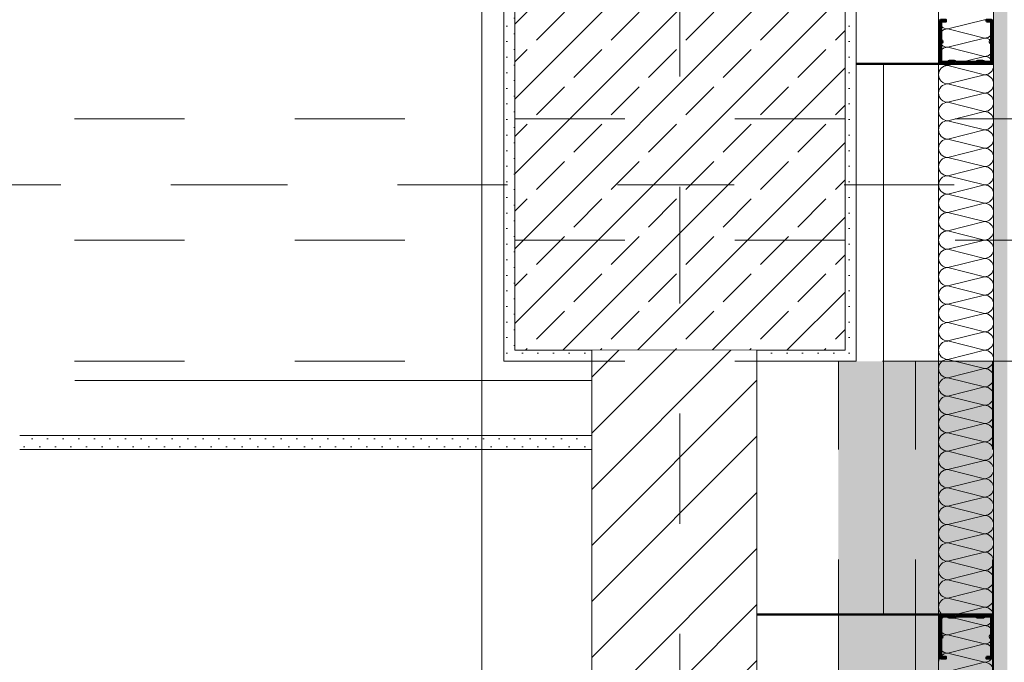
# Model space of a CAD drawing. Header units: metres. Extents: x -3.5 to 65.3, y -10.9 to 16.7.
# Tile 106 of 165: x 39.5 to 40.4, y 4.9 to 5.5. Entities that reach past the tile are written whole.
import ezdxf

# ---------------------------------------------------------------- set-up
doc = ezdxf.new("R2010")
doc.units = ezdxf.units.M
doc.header["$MEASUREMENT"] = 0
for name, pattern in [('Achse', [0.08, 0.04, -0.02, 0, -0.02]), ('DASHED', [0.015, 0.007, -0.008]), ('Strichlinie doppelt', [0.218722, 0.105833, -0.042333, 0.028222, -0.042333]), ('Untersicht', [0.04, 0.03, -0.01]), ('Wipeout_Contour', [1, 0, -1])]:
    doc.linetypes.add(name, pattern=pattern)
for name, color, linetype in [('102 - Bemaßung_ Beschriftung.Detail_ Ausschnitt', 7, 'Continuous'), ('451 - Universal.Achsen Raster', 7, 'Continuous'), ('605 - Struktur.Wand Innen', 7, 'Continuous'), ('607 - Struktur.Stütze', 7, 'Continuous'), ('608 - Struktur.Träger', 7, 'Continuous'), ('612 - Struktur.Stahlbau', 7, 'Continuous'), ('650 - Abdeckung.Fußboden Aufbau', 7, 'Continuous'), ('660 - Unterkonstruktion.Trockenbau', 7, 'Continuous'), ('Abbruch_606 - Struktur.Wand Innen Ausbau', 7, 'Continuous'), ('Neubau_606 - Struktur.Wand Innen Ausbau', 7, 'Continuous'), ('Neubau_612 - Struktur.Stahlbau', 7, 'Continuous'), ('Neubau_653 - Abdeckung.TB Verkofferung', 7, 'Continuous'), ('Neubau_802 - HKLSE.Sanitär', 7, 'Continuous')]:
    doc.layers.add(name, color=color, linetype=linetype)
doc.styles.add('ERSTELLTER_STIL_1', font='txt')
doc.linetypes.add('Abbruch 1', pattern='A,0,[1,2022.0244.A_L5A-PL07.10_iB_EG Detail - WC ( 1.18 - 1.19 )1.Shx,S=0.000793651,R=0,X=0,Y=0],-0.1,0', length=0.1)
doc.dimstyles.new('ERSTELLTER_STIL__1', dxfattribs={"dimtxt": 0.04, "dimasz": 0.02128, "dimexe": 0.18, "dimexo": 0.0625, "dimgap": 0, "dimtad": 1, "dimzin": 0, "dimdsep": 46, "dimtxsty": 'ERSTELLTER_STIL_1', "dimblk": 'ARROWHEAD_2', "dimblk1": 'ARROWHEAD_2', "dimblk2": 'ARROWHEAD_2', "dimcen": 0.09, "dimse1": 1, "dimse2": 1, "dimclrd": 7, "dimclre": 7, "dimclrt": 7, "dimazin": 0, "dimtfac": 1, "dimtdec": 4, "dimtmove": 0, "dimatfit": 3, "dimfxl": 1, "dimtolj": 1, "dimtzin": 0, "dimarcsym": 0})
doc.dimstyles.new('ERSTELLTER_STIL__3', dxfattribs={"dimtxt": 0.04, "dimasz": 0.02128, "dimexe": 0.18, "dimexo": 0.0625, "dimgap": 0, "dimtad": 1, "dimtih": 1, "dimtoh": 1, "dimzin": 0, "dimdsep": 46, "dimtxsty": 'ERSTELLTER_STIL_1', "dimblk": 'ARROWHEAD_2', "dimblk1": 'ARROWHEAD_2', "dimblk2": 'ARROWHEAD_2', "dimcen": 0.09, "dimse1": 1, "dimse2": 1, "dimclrd": 7, "dimclre": 7, "dimclrt": 7, "dimazin": 0, "dimtfac": 1, "dimtdec": 4, "dimtmove": 0, "dimatfit": 3, "dimfxl": 1, "dimtolj": 1, "dimtzin": 0, "dimarcsym": 0})
doc.dimstyles.new('ERSTELLTER_STIL__4', dxfattribs={"dimtxt": 0.04, "dimasz": 0.02128, "dimexe": 0.18, "dimexo": 0.0625, "dimgap": 0, "dimtad": 1, "dimtih": 1, "dimtoh": 1, "dimzin": 0, "dimdsep": 46, "dimtxsty": 'ERSTELLTER_STIL_1', "dimblk": 'ARROWHEAD_2', "dimblk1": 'ARROWHEAD_2', "dimblk2": 'ARROWHEAD_2', "dimcen": 0.09, "dimse1": 1, "dimse2": 1, "dimclrd": 7, "dimclre": 7, "dimclrt": 7, "dimazin": 0, "dimtfac": 1, "dimtdec": 4, "dimtmove": 2, "dimatfit": 3, "dimfxl": 1, "dimtolj": 1, "dimtzin": 0, "dimarcsym": 0})
doc.dimstyles.new('ERSTELLTER_STIL__6', dxfattribs={"dimtxt": 0.04, "dimasz": 0.02128, "dimexe": 0.18, "dimexo": 0.0625, "dimgap": 0, "dimtad": 1, "dimtih": 1, "dimtoh": 1, "dimzin": 0, "dimdsep": 46, "dimtxsty": 'ERSTELLTER_STIL_1', "dimblk": 'ARROWHEAD_2', "dimblk1": 'ARROWHEAD_2', "dimblk2": 'ARROWHEAD_2', "dimcen": 0.09, "dimclrd": 7, "dimclre": 7, "dimclrt": 7, "dimazin": 0, "dimtfac": 1, "dimtdec": 4, "dimtmove": 0, "dimatfit": 3, "dimfxl": 1, "dimtolj": 1, "dimtzin": 0, "dimarcsym": 0})
pattern_1 = [(45, (0, 0), (-0.0070710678, 0.0070710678), [0, -0.01])]

# ---------------------------------------------------------------- blocks, each defined once
blk = doc.blocks.new('*X89')
at = {"layer": 'Neubau_606 - Struktur.Wand Innen Ausbau', "color": 7, "linetype": 'Continuous', "lineweight": 5}
for p, q in [((40.40666, 5.50001), (40.37332, 5.49168)), ((40.40666, 5.48335), (40.37332, 5.49168)), ((40.40666, 5.48335), (40.37332, 5.47501)), ((40.40666, 5.46668), (40.37332, 5.47501)), ((40.40666, 5.46668), (40.37332, 5.45835)), ((40.40666, 5.45001), (40.37332, 5.45835)), ((40.40666, 5.45001), (40.37332, 5.44168)), ((40.40666, 5.43335), (40.37332, 5.44168)), ((40.40666, 5.43335), (40.37332, 5.42501)), ((40.40666, 5.41668), (40.37332, 5.42501)), ((40.40666, 5.41668), (40.37332, 5.40835)), ((40.40666, 5.40001), (40.37332, 5.40835)), ((40.40666, 5.40001), (40.37332, 5.39168)), ((40.40666, 5.38335), (40.37332, 5.39168)), ((40.40666, 5.38335), (40.37332, 5.37501)), ((40.40666, 5.36668), (40.37332, 5.37501)), ((40.40666, 5.36668), (40.37332, 5.35835)), ((40.40666, 5.35001), (40.37332, 5.35835)), ((40.40666, 5.35001), (40.37332, 5.34168)), ((40.40666, 5.33335), (40.37332, 5.34168)), ((40.40666, 5.33335), (40.37332, 5.32501)), ((40.40666, 5.31668), (40.37332, 5.32501)), ((40.40666, 5.31668), (40.37332, 5.30835)), ((40.40666, 5.30001), (40.37332, 5.30835)), ((40.40666, 5.30001), (40.37332, 5.29168)), ((40.40666, 5.28335), (40.37332, 5.29168)), ((40.40666, 5.28335), (40.37332, 5.27501)), ((40.40666, 5.26668), (40.37332, 5.27501)), ((40.40666, 5.26668), (40.37332, 5.25835)), ((40.40666, 5.25001), (40.37332, 5.25835)), ((40.40666, 5.25001), (40.37332, 5.24168)), ((40.40666, 5.23335), (40.37332, 5.24168)), ((40.40666, 5.23335), (40.37332, 5.22501)), ((40.40666, 5.21668), (40.37332, 5.22501)), ((40.40666, 5.21668), (40.37332, 5.20835)), ((40.40666, 5.20001), (40.37332, 5.20835)), ((40.40666, 5.20001), (40.37332, 5.19168)), ((40.40666, 5.18335), (40.37332, 5.19168)), ((40.40666, 5.18335), (40.37332, 5.17501)), ((40.40666, 5.16668), (40.37332, 5.17501)), ((40.40666, 5.16668), (40.37332, 5.15835)), ((40.40666, 5.15001), (40.37332, 5.15835)), ((40.40666, 5.15001), (40.37332, 5.14168)), ((40.40666, 5.13335), (40.37332, 5.14168)), ((40.40666, 5.13335), (40.37332, 5.12501)), ((40.40666, 5.11668), (40.37332, 5.12501)), ((40.40666, 5.11668), (40.37332, 5.10835)), ((40.40666, 5.10001), (40.37332, 5.10835)), ((40.40666, 5.10001), (40.37332, 5.09168)), ((40.40666, 5.08335), (40.37332, 5.09168)), ((40.40666, 5.08335), (40.37332, 5.07501)), ((40.40666, 5.06668), (40.37332, 5.07501)), ((40.40666, 5.06668), (40.37332, 5.05835)), ((40.40666, 5.05001), (40.37332, 5.05835)), ((40.40666, 5.05001), (40.37332, 5.04168)), ((40.40666, 5.03335), (40.37332, 5.04168)), ((40.40666, 5.03335), (40.37332, 5.02501)), ((40.40666, 5.01668), (40.37332, 5.02501)), ((40.40666, 5.01668), (40.37332, 5.00835)), ((40.40666, 5.00001), (40.37332, 5.00835)), ((40.40666, 5.00001), (40.37332, 4.99168)), ((40.40666, 4.98335), (40.37332, 4.99168)), ((40.40666, 4.98335), (40.37332, 4.97501)), ((40.40666, 4.96668), (40.37332, 4.97501)), ((40.40666, 4.96668), (40.37332, 4.95835)), ((40.40666, 4.95001), (40.37332, 4.95835)), ((40.40666, 4.95001), (40.37332, 4.94168)), ((40.40666, 4.93335), (40.37332, 4.94168)), ((40.40666, 4.93335), (40.37332, 4.92501)), ((40.40666, 4.91668), (40.37332, 4.92501)), ((40.40666, 4.91668), (40.37332, 4.90835))]:
    blk.add_line(p, q, dxfattribs=at)
for centre, start, end in [((40.37332, 5.50001), 180.00002, 270.00002), ((40.40666, 5.49168), 0.00002, 90.00002), ((40.37332, 5.48335), 90.00002, 180.00002), ((40.40666, 5.49168), 270.00002, 0.00002), ((40.37332, 5.48335), 180.00002, 270.00002), ((40.37332, 5.46668), 90.00002, 180.00002), ((40.40666, 5.47501), 0.00002, 90.00002), ((40.40666, 5.47501), 270.00002, 0.00002), ((40.37332, 5.46668), 180.00002, 270.00002), ((40.40666, 5.45835), 0.00002, 90.00002), ((40.37332, 5.45001), 90.00002, 180.00002), ((40.40666, 5.45835), 270.00002, 0.00002), ((40.37332, 5.45001), 180.00002, 270.00002), ((40.40666, 5.44168), 0.00002, 90.00002), ((40.37332, 5.43335), 90.00002, 180.00002), ((40.40666, 5.44168), 270.00002, 0.00002), ((40.37332, 5.43335), 180.00002, 270.00002), ((40.40666, 5.42501), 0.00002, 90.00002), ((40.37332, 5.41668), 90.00002, 180.00002), ((40.40666, 5.42501), 270.00002, 0.00002), ((40.37332, 5.41668), 180.00002, 270.00002), ((40.40666, 5.40835), 0.00002, 90.00002), ((40.37332, 5.40001), 90.00002, 180.00002), ((40.40666, 5.40835), 270.00002, 0.00002), ((40.37332, 5.40001), 180.00002, 270.00002), ((40.40666, 5.39168), 0.00002, 90.00002), ((40.37332, 5.38335), 90.00002, 180.00002), ((40.40666, 5.39168), 270.00002, 0.00002), ((40.37332, 5.38335), 180.00002, 270.00002), ((40.40666, 5.37501), 0.00002, 90.00002), ((40.37332, 5.36668), 90.00002, 180.00002), ((40.40666, 5.37501), 270.00002, 0.00002), ((40.37332, 5.36668), 180.00002, 270.00002), ((40.37332, 5.35001), 90.00002, 180.00002), ((40.40666, 5.35835), 0.00002, 90.00002), ((40.40666, 5.35835), 270.00002, 0.00002), ((40.37332, 5.35001), 180.00002, 270.00002), ((40.40666, 5.34168), 0.00002, 90.00002), ((40.37332, 5.33335), 90.00002, 180.00002), ((40.40666, 5.34168), 270.00002, 0.00002), ((40.37332, 5.33335), 180.00002, 270.00002), ((40.40666, 5.32501), 0.00002, 90.00002), ((40.37332, 5.31668), 90.00002, 180.00002), ((40.40666, 5.32501), 270.00002, 0.00002), ((40.37332, 5.31668), 180.00002, 270.00002), ((40.40666, 5.30835), 0.00002, 90.00002), ((40.37332, 5.30001), 90.00002, 180.00002), ((40.40666, 5.30835), 270.00002, 0.00002), ((40.37332, 5.30001), 180.00002, 270.00002), ((40.40666, 5.29168), 0.00002, 90.00002), ((40.37332, 5.28335), 90.00002, 180.00002), ((40.40666, 5.29168), 270.00002, 0.00002), ((40.37332, 5.28335), 180.00002, 270.00002), ((40.40666, 5.27501), 0.00002, 90.00002), ((40.37332, 5.26668), 90.00002, 180.00002), ((40.40666, 5.27501), 270.00002, 0.00002), ((40.37332, 5.26668), 180.00002, 270.00002), ((40.40666, 5.25835), 0.00002, 90.00002), ((40.37332, 5.25001), 90.00002, 180.00002), ((40.40666, 5.25835), 270.00002, 0.00002), ((40.37332, 5.25001), 180.00002, 270.00002), ((40.40666, 5.24168), 0.00002, 90.00002), ((40.37332, 5.23335), 90.00002, 180.00002), ((40.37332, 5.23335), 180.00002, 270.00002), ((40.40666, 5.24168), 270.00002, 0.00002), ((40.40666, 5.22501), 0.00002, 90.00002), ((40.37332, 5.21668), 90.00002, 180.00002), ((40.40666, 5.22501), 270.00002, 0.00002), ((40.37332, 5.21668), 180.00002, 270.00002), ((40.40666, 5.20835), 0.00002, 90.00002), ((40.37332, 5.20001), 90.00002, 180.00002), ((40.40666, 5.20835), 270.00002, 0.00002), ((40.37332, 5.20001), 180.00002, 270.00002), ((40.40666, 5.19168), 0.00002, 90.00002), ((40.37332, 5.18335), 90.00002, 180.00002), ((40.40666, 5.19168), 270.00002, 0.00002), ((40.37332, 5.18335), 180.00002, 270.00002), ((40.40666, 5.17501), 0.00002, 90.00002), ((40.37332, 5.16668), 90.00002, 180.00002), ((40.40666, 5.17501), 270.00002, 0.00002), ((40.37332, 5.16668), 180.00002, 270.00002), ((40.40666, 5.15835), 0.00002, 90.00002), ((40.37332, 5.15001), 90.00002, 180.00002), ((40.40666, 5.15835), 270.00002, 0.00002), ((40.37332, 5.15001), 180.00002, 270.00002), ((40.40666, 5.14168), 0.00002, 90.00002), ((40.37332, 5.13335), 90.00002, 180.00002), ((40.40666, 5.14168), 270.00002, 0.00002), ((40.37332, 5.13335), 180.00002, 270.00002), ((40.40666, 5.12501), 0.00002, 90.00002), ((40.37332, 5.11668), 90.00002, 180.00002), ((40.37332, 5.11668), 180.00002, 270.00002), ((40.40666, 5.12501), 270.00002, 0.00002), ((40.40666, 5.10835), 0.00002, 90.00002), ((40.37332, 5.10001), 90.00002, 180.00002), ((40.40666, 5.10835), 270.00002, 0.00002), ((40.37332, 5.10001), 180.00002, 270.00002), ((40.40666, 5.09168), 0.00002, 90.00002), ((40.37332, 5.08335), 90.00002, 180.00002), ((40.40666, 5.09168), 270.00002, 0.00002), ((40.37332, 5.08335), 180.00002, 270.00002), ((40.40666, 5.07501), 0.00002, 90.00002), ((40.37332, 5.06668), 90.00002, 180.00002), ((40.40666, 5.07501), 270.00002, 0.00002), ((40.37332, 5.06668), 180.00002, 270.00002), ((40.40666, 5.05835), 0.00002, 90.00002), ((40.37332, 5.05001), 90.00002, 180.00002), ((40.40666, 5.05835), 270.00002, 0.00002), ((40.37332, 5.05001), 180.00002, 270.00002), ((40.40666, 5.04168), 0.00002, 90.00002), ((40.37332, 5.03335), 90.00002, 180.00002), ((40.40666, 5.04168), 270.00002, 0.00002), ((40.37332, 5.03335), 180.00002, 270.00002), ((40.40666, 5.02501), 0.00002, 90.00002), ((40.37332, 5.01668), 90.00002, 180.00002), ((40.40666, 5.02501), 270.00002, 0.00002), ((40.37332, 5.01668), 180.00002, 270.00002), ((40.40666, 5.00835), 0.00002, 90.00002), ((40.37332, 5.00001), 90.00002, 180.00002), ((40.40666, 5.00835), 270.00002, 0.00002), ((40.37332, 5.00001), 180.00002, 270.00002), ((40.37332, 4.98335), 90.00002, 180.00002), ((40.40666, 4.99168), 0.00002, 90.00002), ((40.40666, 4.99168), 270.00002, 0.00002), ((40.37332, 4.98335), 180.00002, 270.00002), ((40.40666, 4.97501), 0.00002, 90.00002), ((40.37332, 4.96668), 90.00002, 180.00002), ((40.40666, 4.97501), 270.00002, 0.00002), ((40.37332, 4.96668), 180.00002, 270.00002), ((40.40666, 4.95835), 0.00002, 90.00002), ((40.37332, 4.95001), 90.00002, 180.00002), ((40.40666, 4.95835), 270.00002, 0.00002), ((40.37332, 4.95001), 180.00002, 270.00002), ((40.40666, 4.94168), 0.00002, 90.00002), ((40.37332, 4.93335), 90.00002, 180.00002), ((40.40666, 4.94168), 270.00002, 0.00002), ((40.37332, 4.93335), 180.00002, 270.00002), ((40.40666, 4.92501), 0.00002, 90.00002), ((40.37332, 4.91668), 90.00002, 180.00002), ((40.40666, 4.92501), 270.00002, 0.00002), ((40.40666, 4.90835), 0.00002, 90.00002)]:
    blk.add_arc(centre, 0.00833, start, end, dxfattribs=at)
blk = doc.blocks.new('*D220')
at = {"layer": '102 - Bemaßung_ Beschriftung.Detail_ Ausschnitt', "color": 7, "linetype": 'Continuous', "lineweight": 5}
for p, q in [((39.95003, 5.76), (39.95003, 5.77369)), ((39.96403, 5.75192), (39.93603, 5.76808)), ((39.97103, 5.76), (39.92903, 5.76)), ((39.95003, 3.91), (39.95003, 5.76)), ((39.93603, 3.91808), (39.96403, 3.90192))]:
    blk.add_line(p, q, dxfattribs=at)
at = {"layer": '102 - Bemaßung_ Beschriftung.Detail_ Ausschnitt', "color": 7, "lineweight": 5, "insert": (39.94203, 4.78179), "char_height": 0.04, "attachment_point": 7, "rotation": 90, "style": 'ERSTELLTER_STIL_1'}
blk.add_mtext('\\A1;{\\pql;\\fArial|b0|i0|c0|p38;1,85}', dxfattribs=at)
blk = doc.blocks.new('ARROWHEAD_2')
at = {"color": 0, "linetype": 'Continuous', "lineweight": 0}
for p, q in [((-0.378, -0.655), (0.378, 0.655)), ((0, 0), (-1, 0))]:
    blk.add_line(p, q, dxfattribs=at)
blk = doc.blocks.new('*D221')
at = {"layer": '102 - Bemaßung_ Beschriftung.Detail_ Ausschnitt', "color": 7, "linetype": 'Continuous', "lineweight": 5}
for p, q in [((39.97999, 6.454), (39.97999, 6.496)), ((40.05, 6.454), (40.05, 6.496)), ((39.98807, 6.489), (39.97191, 6.461)), ((40.05808, 6.489), (40.04192, 6.461)), ((39.9663, 6.475), (39.97999, 6.475)), ((39.97999, 6.475), (40.05, 6.475))]:
    blk.add_line(p, q, dxfattribs=at)
at = {"layer": '102 - Bemaßung_ Beschriftung.Detail_ Ausschnitt', "color": 7, "lineweight": 5, "insert": (39.99982, 6.483), "char_height": 0.04, "attachment_point": 7, "style": 'ERSTELLTER_STIL_1'}
blk.add_mtext('\\A1;{\\pql;\\fArial|b0|i0|c0|p38;7}', dxfattribs=at)
blk = doc.blocks.new('*D222')
at = {"layer": '102 - Bemaßung_ Beschriftung.Detail_ Ausschnitt', "color": 7, "linetype": 'Continuous', "lineweight": 5}
for p, q in [((40.05, 6.454), (40.05, 6.496)), ((40.2, 6.454), (40.2, 6.496)), ((40.05808, 6.489), (40.04192, 6.461)), ((40.20808, 6.489), (40.19192, 6.461)), ((40.05, 6.475), (40.2, 6.475))]:
    blk.add_line(p, q, dxfattribs=at)
at = {"color": 254, "linetype": 'Wipeout_Contour', "lineweight": 0, "ltscale": 162.606033}
blk.add_wipeout([(40.08715, 6.4755), (40.16285, 6.4755), (40.16285, 6.5305), (40.08715, 6.5305)], dxfattribs=at).dxf.layer = '102 - Bemaßung_ Beschriftung.Detail_ Ausschnitt'
at = {"layer": '102 - Bemaßung_ Beschriftung.Detail_ Ausschnitt', "color": 7, "lineweight": 5, "insert": (40.09465, 6.483), "char_height": 0.04, "attachment_point": 7, "style": 'ERSTELLTER_STIL_1'}
blk.add_mtext('\\A1;{\\pql;\\fArial|b0|i0|c0|p38;15}', dxfattribs=at)
blk = doc.blocks.new('*D223')
at = {"layer": '102 - Bemaßung_ Beschriftung.Detail_ Ausschnitt', "color": 7, "linetype": 'Continuous', "lineweight": 5}
for p, q in [((40.2, 6.454), (40.2, 6.496)), ((40.27999, 6.454), (40.27999, 6.496)), ((40.20808, 6.489), (40.19192, 6.461)), ((40.28807, 6.489), (40.27191, 6.461)), ((40.2, 6.475), (40.27999, 6.475))]:
    blk.add_line(p, q, dxfattribs=at)
at = {"layer": '102 - Bemaßung_ Beschriftung.Detail_ Ausschnitt', "color": 7, "lineweight": 5, "insert": (40.22482, 6.483), "char_height": 0.04, "attachment_point": 7, "style": 'ERSTELLTER_STIL_1'}
blk.add_mtext('\\A1;{\\pql;\\fArial|b0|i0|c0|p38;8}', dxfattribs=at)
blk = doc.blocks.new('*D262')
at = {"layer": '102 - Bemaßung_ Beschriftung.Detail_ Ausschnitt', "color": 7, "linetype": 'Continuous', "lineweight": 5}
for p, q in [((40.97099, 4.96808), (40.99899, 4.95192)), ((41.00599, 4.96), (40.96399, 4.96)), ((40.98499, 4.71), (40.98499, 4.96)), ((40.97099, 4.71808), (40.99899, 4.70192)), ((41.00599, 4.71), (40.96399, 4.71))]:
    blk.add_line(p, q, dxfattribs=at)
at = {"layer": '102 - Bemaßung_ Beschriftung.Detail_ Ausschnitt', "color": 7, "lineweight": 5, "insert": (40.97699, 4.80464), "char_height": 0.04, "attachment_point": 7, "rotation": 90, "style": 'ERSTELLTER_STIL_1'}
blk.add_mtext('\\A1;{\\pql;\\fArial|b0|i0|c0|p38;25}', dxfattribs=at)
blk = doc.blocks.new('*D263')
at = {"layer": '102 - Bemaßung_ Beschriftung.Detail_ Ausschnitt', "color": 7, "linetype": 'Continuous', "lineweight": 5}
for p, q in [((40.97099, 5.46808), (40.99899, 5.45192)), ((41.00599, 5.46), (40.96399, 5.46)), ((40.98499, 4.96), (40.98499, 5.46)), ((40.97099, 4.96808), (40.99899, 4.95192)), ((41.00599, 4.96), (40.96399, 4.96))]:
    blk.add_line(p, q, dxfattribs=at)
at = {"layer": '102 - Bemaßung_ Beschriftung.Detail_ Ausschnitt', "color": 7, "lineweight": 5, "insert": (40.97699, 5.17964), "char_height": 0.04, "attachment_point": 7, "rotation": 90, "style": 'ERSTELLTER_STIL_1'}
blk.add_mtext('\\A1;{\\pql;\\fArial|b0|i0|c0|p38;50}', dxfattribs=at)
blk = doc.blocks.new('*D264')
at = {"layer": '102 - Bemaßung_ Beschriftung.Detail_ Ausschnitt', "color": 7, "linetype": 'Continuous', "lineweight": 5}
for p, q in [((40.98499, 5.76), (40.98499, 5.77369)), ((40.99899, 5.75192), (40.97099, 5.76808)), ((41.00599, 5.76), (40.96399, 5.76)), ((40.98499, 5.46), (40.98499, 5.76)), ((40.97099, 5.46808), (40.99899, 5.45192)), ((41.00599, 5.46), (40.96399, 5.46))]:
    blk.add_line(p, q, dxfattribs=at)
at = {"layer": '102 - Bemaßung_ Beschriftung.Detail_ Ausschnitt', "color": 7, "lineweight": 5, "insert": (40.97699, 5.57965), "char_height": 0.04, "attachment_point": 7, "rotation": 90, "style": 'ERSTELLTER_STIL_1'}
blk.add_mtext('\\A1;{\\pql;\\fArial|b0|i0|c0|p38;30}', dxfattribs=at)
blk = doc.blocks.new('*D345')
at = {"layer": '102 - Bemaßung_ Beschriftung.Detail_ Ausschnitt', "color": 7, "linetype": 'Continuous', "lineweight": 5}
for p, q in [((40.2, 4.80234), (40.2, 4.84434)), ((40.31499, 4.80234), (40.31499, 4.84434)), ((40.20808, 4.83734), (40.19192, 4.80934)), ((40.32307, 4.83734), (40.30691, 4.80934)), ((40.18631, 4.82334), (40.2, 4.82334)), ((40.2, 4.82334), (40.31499, 4.82334))]:
    blk.add_line(p, q, dxfattribs=at)
at = {"layer": '102 - Bemaßung_ Beschriftung.Detail_ Ausschnitt', "color": 7, "lineweight": 5, "insert": (40.21913, 4.8309), "char_height": 0.04, "attachment_point": 7, "style": 'ERSTELLTER_STIL_1'}
blk.add_mtext('\\A1;{\\pql;\\fArial|b0|i0|c0|p38;11\\fArial|b0|i0|c0|p38;\\A1{\\H.66x;\\S5^  ;}}', dxfattribs=at)
blk = doc.blocks.new('*D347')
at = {"layer": '102 - Bemaßung_ Beschriftung.Detail_ Ausschnitt', "color": 7, "linetype": 'Continuous', "lineweight": 5}
for p, q in [((40.41499, 4.80234), (40.41499, 4.84434)), ((40.43999, 4.80234), (40.43999, 4.84434)), ((40.42307, 4.83734), (40.40691, 4.80934)), ((40.43191, 4.80934), (40.44807, 4.83734)), ((40.41499, 4.82334), (40.43999, 4.82334)), ((40.43999, 4.82334), (40.45368, 4.82334))]:
    blk.add_line(p, q, dxfattribs=at)
at = {"layer": '102 - Bemaßung_ Beschriftung.Detail_ Ausschnitt', "color": 7, "lineweight": 5, "insert": (40.44808, 4.8309), "char_height": 0.04, "attachment_point": 7, "style": 'ERSTELLTER_STIL_1'}
blk.add_mtext('\\A1;{\\pql;\\fArial|b0|i0|c0|p38;2\\fArial|b0|i0|c0|p38;\\A1{\\H.66x;\\S5^  ;}}', dxfattribs=at)
blk = doc.blocks.new('*D348')
at = {"layer": '102 - Bemaßung_ Beschriftung.Detail_ Ausschnitt', "color": 7, "linetype": 'Continuous', "lineweight": 5}
for p, q in [((40.28999, 5.56874), (40.28999, 5.61074)), ((40.31499, 5.56874), (40.31499, 5.61074)), ((40.29807, 5.60374), (40.28191, 5.57574)), ((40.32307, 5.60374), (40.30691, 5.57574)), ((40.2763, 5.58974), (40.28999, 5.58974)), ((40.28999, 5.58974), (40.31499, 5.58974))]:
    blk.add_line(p, q, dxfattribs=at)
at = {"layer": '102 - Bemaßung_ Beschriftung.Detail_ Ausschnitt', "color": 7, "lineweight": 5, "insert": (40.22845, 5.5973), "char_height": 0.04, "attachment_point": 7, "style": 'ERSTELLTER_STIL_1'}
blk.add_mtext('\\A1;{\\pql;\\fArial|b0|i0|c0|p38;2\\fArial|b0|i0|c0|p38;\\A1{\\H.66x;\\S5^  ;}}', dxfattribs=at)
blk = doc.blocks.new('*D349')
at = {"layer": '102 - Bemaßung_ Beschriftung.Detail_ Ausschnitt', "color": 7, "linetype": 'Continuous', "lineweight": 5}
for p, q in [((40.31499, 5.56874), (40.31499, 5.61074)), ((40.41499, 5.56874), (40.41499, 5.61074)), ((40.32307, 5.60374), (40.30691, 5.57574)), ((40.42307, 5.60374), (40.40691, 5.57574)), ((40.31499, 5.58974), (40.41499, 5.58974))]:
    blk.add_line(p, q, dxfattribs=at)
at = {"color": 254, "linetype": 'Wipeout_Contour', "lineweight": 0, "ltscale": 163.028006}
blk.add_wipeout([(40.32713, 5.59024), (40.40284, 5.59024), (40.40284, 5.64524), (40.32713, 5.64524)], dxfattribs=at).dxf.layer = '102 - Bemaßung_ Beschriftung.Detail_ Ausschnitt'
at = {"layer": '102 - Bemaßung_ Beschriftung.Detail_ Ausschnitt', "color": 7, "lineweight": 5, "insert": (40.33463, 5.59774), "char_height": 0.04, "attachment_point": 7, "style": 'ERSTELLTER_STIL_1'}
blk.add_mtext('\\A1;{\\pql;\\fArial|b0|i0|c0|p38;10}', dxfattribs=at)
blk = doc.blocks.new('*D350')
at = {"layer": '102 - Bemaßung_ Beschriftung.Detail_ Ausschnitt', "color": 7, "linetype": 'Continuous', "lineweight": 5}
for p, q in [((40.41499, 5.56874), (40.41499, 5.61074)), ((40.43999, 5.56874), (40.43999, 5.61074)), ((40.42307, 5.60374), (40.40691, 5.57574)), ((40.43191, 5.57574), (40.44807, 5.60374)), ((40.41499, 5.58974), (40.43999, 5.58974)), ((40.43999, 5.58974), (40.45368, 5.58974))]:
    blk.add_line(p, q, dxfattribs=at)
at = {"layer": '102 - Bemaßung_ Beschriftung.Detail_ Ausschnitt', "color": 7, "lineweight": 5, "insert": (40.44808, 5.5973), "char_height": 0.04, "attachment_point": 7, "style": 'ERSTELLTER_STIL_1'}
blk.add_mtext('\\A1;{\\pql;\\fArial|b0|i0|c0|p38;2\\fArial|b0|i0|c0|p38;\\A1{\\H.66x;\\S5^  ;}}', dxfattribs=at)
blk = doc.blocks.new('*D406')
at = {"layer": '102 - Bemaßung_ Beschriftung.Detail_ Ausschnitt', "color": 7, "linetype": 'Continuous', "lineweight": 5}
for p, q in [((40.19999, 4.52412), (40.19999, 4.56612)), ((40.45499, 4.52412), (40.45499, 4.56612)), ((40.20807, 4.55912), (40.19191, 4.53112)), ((40.46307, 4.55912), (40.44691, 4.53112)), ((40.1863, 4.54512), (40.19999, 4.54512)), ((40.19999, 4.54512), (40.45499, 4.54512))]:
    blk.add_line(p, q, dxfattribs=at)
at = {"layer": '102 - Bemaßung_ Beschriftung.Detail_ Ausschnitt', "color": 7, "lineweight": 5, "insert": (40.28712, 4.55246), "char_height": 0.04, "attachment_point": 7, "style": 'ERSTELLTER_STIL_1'}
blk.add_mtext('\\A1;{\\pql;\\fArial|b0|i0|c0|p38;25\\fArial|b0|i0|c0|p38;\\A1{\\H.66x;\\S5^  ;}}', dxfattribs=at)
blk = doc.blocks.new('*D448')
at = {"layer": '102 - Bemaßung_ Beschriftung.Detail_ Ausschnitt', "color": 7, "linetype": 'Continuous', "lineweight": 5}
for p, q in [((40.2, 4.34208), (40.2, 5.19998)), ((42.54734, 3.905), (42.54734, 4.38408)), ((40.20808, 4.37708), (40.19192, 4.34908)), ((42.55542, 4.37708), (42.53925, 4.34908)), ((40.18631, 4.36308), (40.2, 4.36308)), ((40.2, 4.36308), (42.54734, 4.36308))]:
    blk.add_line(p, q, dxfattribs=at)
at = {"color": 254, "linetype": 'Wipeout_Contour', "lineweight": 0, "ltscale": 166.435649}
blk.add_wipeout([(41.29292, 4.36358), (41.45441, 4.36358), (41.45441, 4.41858), (41.29292, 4.41858)], dxfattribs=at).dxf.layer = '102 - Bemaßung_ Beschriftung.Detail_ Ausschnitt'
at = {"layer": '102 - Bemaßung_ Beschriftung.Detail_ Ausschnitt', "color": 7, "lineweight": 5, "insert": (41.30042, 4.36332), "char_height": 0.04, "attachment_point": 7, "style": 'ERSTELLTER_STIL_1'}
blk.add_mtext('\\A1;{\\pql;\\fArial|b0|i0|c0|p38;2,34\\fArial|b0|i0|c0|p38;\\A1{\\H.66x;\\S73^  ;}}', dxfattribs=at)

msp = doc.modelspace()

# ---------------------------------------------------------------- hatches: boundary and pattern name
at = {"layer": '607 - Struktur.Stütze', "linetype": 'Continuous', "lineweight": 0, "true_color": 0x000000}
h = msp.add_hatch(dxfattribs=at)
h.set_pattern_fill('Beton__Stahlbeton_0001', color=18, style=0, pattern_type=2)
h.set_pattern_definition([(45, (0, 0), (-0.033941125, 0.033941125), []), (45, (-0.01697, 0.01697), (-0.033941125, 0.033941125), [0.036, -0.012])])
h.paths.add_polyline_path([(39.97999, 5.19998), (40.27999, 5.19998), (40.27999, 5.99998), (39.97999, 5.99998)])
h = msp.add_hatch(dxfattribs=at)
h.set_pattern_fill('Gips_0001', color=18, style=0, pattern_type=2)
h.set_pattern_definition(pattern_1)
h.paths.add_polyline_path([(39.97999, 5.82), (39.96999, 5.82), (39.96999, 5.18998), (40.05, 5.18998), (40.05, 5.19998), (39.97999, 5.19998)])
h = msp.add_hatch(dxfattribs=at)
h.set_pattern_fill('Gips_0001', color=18, style=0, pattern_type=2)
h.set_pattern_definition(pattern_1)
h.paths.add_polyline_path([(40.2, 5.18998), (40.28999, 5.18998), (40.28999, 5.76), (40.27999, 5.76), (40.27999, 5.19998), (40.2, 5.19998)])
at = {"layer": 'Abbruch_606 - Struktur.Wand Innen Ausbau', "linetype": 'Continuous', "lineweight": 0, "true_color": 0x000000}
h = msp.add_hatch(dxfattribs=at)
h.set_pattern_fill('Gips_0001', color=18, style=0, pattern_type=2)
h.set_pattern_definition(pattern_1)
h.paths.add_polyline_path([(39.53035, 5.12248), (39.53035, 5.10998), (40.12503, 5.10998), (40.12503, 5.12248)])
at = {"layer": 'Neubau_606 - Struktur.Wand Innen Ausbau', "linetype": 'Continuous', "lineweight": 0, "true_color": 0x000000}
h = msp.add_hatch(dxfattribs=at)
h.set_pattern_fill('Gips_0001', color=18, style=0, pattern_type=2)
h.set_pattern_definition(pattern_1)
h.paths.add_polyline_path([(40.42749, 3.91), (40.42749, 5.76), (40.41499, 5.76), (40.41499, 3.91)])

# ---------------------------------------------------------------- linework, layer by layer
at = {"layer": '607 - Struktur.Stütze', "color": 7, "linetype": 'Continuous', "lineweight": 13, "flags": 128}
msp.add_lwpolyline([(39.97999, 5.19998), (40.27999, 5.19998), (40.27999, 5.99998), (39.97999, 5.99998)], close=True, dxfattribs=at)
at = {"layer": '607 - Struktur.Stütze', "color": 7, "linetype": 'Continuous', "lineweight": 5, "flags": 128}
for points in [[(39.96999, 5.82), (39.96999, 5.18998), (40.05, 5.18998)], [(40.2, 5.18998), (40.28999, 5.18998), (40.28999, 5.76)]]:
    msp.add_lwpolyline(points, dxfattribs=at)
at = {"layer": '608 - Struktur.Träger', "color": 7, "linetype": 'Untersicht', "lineweight": 13}
msp.add_line((0.37999, 5.40998), (61.87999, 5.40998), dxfattribs=at)
at = {"layer": '608 - Struktur.Träger', "color": 7, "linetype": 'Achse', "lineweight": 9}
msp.add_line((0.37999, 5.29998), (61.87999, 5.29998), dxfattribs=at)
at = {"layer": '650 - Abdeckung.Fußboden Aufbau', "color": 7, "linetype": 'Continuous', "lineweight": 13, "flags": 128}
msp.add_lwpolyline([(36.6, 0.70998), (36.68999, 0.70998), (36.68999, 0.255), (39.96999, 0.255), (39.96999, 0.70998), (40.05003, 0.70998), (40.05003, 5.18998), (39.96999, 5.18998), (39.96999, 5.82), (39.51785, 5.82)], dxfattribs=at)
msp.add_lwpolyline([(36.6, 0.70998), (36.68999, 0.70998), (36.68999, 0.255), (39.96999, 0.255), (39.96999, 0.70998), (40.05003, 0.70998), (40.05003, 5.18998), (39.96999, 5.18998), (39.96999, 5.82), (39.51785, 5.82)], dxfattribs=at)
at = {"layer": 'Abbruch_606 - Struktur.Wand Innen Ausbau', "color": 7, "linetype": 'Abbruch 1', "lineweight": 5}
for p, q in [((39.53035, 5.12248), (39.58035, 5.12248)), ((39.58035, 5.12248), (40.12503, 5.12248))]:
    msp.add_line(p, q, dxfattribs=at)
at = {"layer": 'Abbruch_606 - Struktur.Wand Innen Ausbau', "color": 7, "linetype": 'Abbruch 1', "lineweight": 5, "flags": 128}
for points in [[(40.12503, 5.17248), (39.58035, 5.17248)], [(40.12503, 5.12248), (40.12503, 5.17248)], [(40.12503, 5.10998), (40.12503, 5.12248)], [(39.53035, 5.10998), (40.12503, 5.10998)]]:
    msp.add_lwpolyline(points, dxfattribs=at)
at = {"layer": 'Neubau_606 - Struktur.Wand Innen Ausbau', "color": 1, "linetype": 'Continuous', "lineweight": 5}
msp.add_line((40.41499, 3.91), (40.41499, 5.76), dxfattribs=at)
at = {"layer": 'Neubau_606 - Struktur.Wand Innen Ausbau', "color": 1, "linetype": 'Continuous', "lineweight": 5, "flags": 128}
msp.add_lwpolyline([(40.36499, 5.76), (40.36499, 3.91)], dxfattribs=at)
at = {"layer": 'Neubau_612 - Struktur.Stahlbau', "color": 1, "linetype": 'Untersicht', "lineweight": 13}
msp.add_line((40.274, 0.70998), (40.274, 5.18998), dxfattribs=at)
at = {"layer": 'Neubau_653 - Abdeckung.TB Verkofferung', "color": 1, "linetype": 'Untersicht', "lineweight": 9}
for p in [(40.19748, 0.71011), (40.45249, 5.18997)]:
    msp.add_line(p, (40.19999, 5.19011), dxfattribs=at)
at = {"layer": 'Neubau_802 - HKLSE.Sanitär', "color": 1, "linetype": 'Continuous', "lineweight": 9}
for p, q in [((40.31499, 5.46), (40.31499, 4.96)), ((40.41499, 5.46), (40.31499, 5.46)), ((40.41499, 5.46), (40.41499, 4.96)), ((40.41499, 4.96), (40.31499, 4.96))]:
    msp.add_line(p, q, dxfattribs=at)
at = {"layer": 'Neubau_802 - HKLSE.Sanitär', "color": 1, "linetype": 'DASHED', "lineweight": 9, "flags": 128}
for points in [[(40.31499, 5.46), (40.41499, 5.46)], [(40.31499, 4.96), (40.31499, 5.46)], [(40.41499, 5.46), (40.41499, 4.96)], [(40.41499, 4.96), (40.31499, 4.96)]]:
    msp.add_lwpolyline(points, dxfattribs=at)

# ---------------------------------------------------------------- block references
at = {"layer": 'Neubau_606 - Struktur.Wand Innen Ausbau', "color": 1, "lineweight": 13}
msp.add_blockref('*X89', (0, 0), dxfattribs=at)

# ---------------------------------------------------------------- dimensions: what is measured, and where the dimension line sits
at = {"layer": '102 - Bemaßung_ Beschriftung.Detail_ Ausschnitt', "color": 7, "linetype": 'Continuous', "lineweight": 5}
for base, p1, p2, picture, middle in [((40.98499, 5.76), (40.31499, 5.46), (40.36499, 5.76), '*D264', (40.95699, 5.61014)), ((40.98499, 5.46), (40.31499, 4.96), (40.31499, 5.46), '*D263', (40.95699, 5.21014)), ((40.98499, 4.96), (40.31499, 4.71), (40.31499, 4.96), '*D262', (40.95699, 4.83514))]:
    dim = msp.add_linear_dim(base=base, p1=p1, p2=p2, angle=90, dimstyle='ERSTELLTER_STIL__1', dxfattribs=at)
    dim.commit()
    dim.dimension.update_dxf_attribs({"geometry": picture, "text_midpoint": middle, "dimtype": 160, "text_rotation": 90})
for base, p1, p2, dimstyle, picture, middle in [((40.3149885, 5.5897377), (40.289989, 5.1899823), (40.3149885, 4.7099991), 'ERSTELLTER_STIL__4', '*D348', (40.2977169, 5.6177377)), ((40.439988, 4.823338), (40.414989, 4.709999), (40.439988, 5.76), 'ERSTELLTER_STIL__3', '*D347', (40.517351, 4.851338))]:
    dim = msp.add_linear_dim(base=base, p1=p1, p2=p2, dimstyle=dimstyle, dxfattribs=at)
    dim.commit()
    dim.dimension.update_dxf_attribs({"geometry": picture, "text_midpoint": middle, "dimtype": 160})

# ---------------------------------------------------------------- next in the draw order: wipeouts: each hides what was drawn before it
at = {"color": 254, "linetype": 'Wipeout_Contour', "lineweight": 0, "ltscale": 161.520392}
msp.add_wipeout([(40.2, 3.705), (40.2, 5.19998), (40.05, 5.19998), (40.05, 3.705)], dxfattribs=at).dxf.layer = '605 - Struktur.Wand Innen'

# ---------------------------------------------------------------- next in the draw order: hatches: boundary and pattern name
at = {"layer": '605 - Struktur.Wand Innen', "linetype": 'Continuous', "lineweight": 0, "true_color": 0x000000}
h = msp.add_hatch(dxfattribs=at)
h.set_pattern_fill('MW_Ziegel_0001', color=18, style=0, pattern_type=2)
h.set_pattern_definition([(45, (0, 0), (-0.025455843, 0.025455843), [])])
h.paths.add_polyline_path([(40.2, 3.705), (40.2, 5.19998), (40.05, 5.19998), (40.05, 3.705)])

# ---------------------------------------------------------------- next in the draw order: linework, layer by layer
at = {"layer": '605 - Struktur.Wand Innen', "color": 7, "linetype": 'Continuous', "lineweight": 18, "flags": 128}
for points in [[(40.05, 5.19998), (40.05, 3.82)], [(40.2, 3.705), (40.2, 5.19998)]]:
    msp.add_lwpolyline(points, dxfattribs=at)
at = {"layer": '608 - Struktur.Träger', "color": 7, "linetype": 'Untersicht', "lineweight": 13}
msp.add_line((0.37999, 5.18998), (61.87999, 5.18998), dxfattribs=at)

# ---------------------------------------------------------------- next in the draw order: dimensions: what is measured, and where the dimension line sits
at = {"layer": '102 - Bemaßung_ Beschriftung.Detail_ Ausschnitt', "color": 7, "linetype": 'Continuous', "lineweight": 5}
dim = msp.add_linear_dim(base=(40.05, 6.475), p1=(39.97999, 5.99998), p2=(40.05, 5.19998), dimstyle='ERSTELLTER_STIL__3', dxfattribs=at)
dim.commit()
dim.dimension.update_dxf_attribs({"geometry": '*D221', "text_midpoint": (40.01506, 6.503), "dimtype": 160})
dim = msp.add_linear_dim(base=(39.95003, 5.76), p1=(40.2, 3.91), p2=(42.33499, 5.76), angle=90, dimstyle='ERSTELLTER_STIL__1', dxfattribs=at)
dim.commit()
dim.dimension.update_dxf_attribs({"geometry": '*D220', "text_midpoint": (39.92203, 4.83374), "dimtype": 160, "text_rotation": 90})

# ---------------------------------------------------------------- next in the draw order: dimensions: what is measured, and where the dimension line sits
dim = msp.add_linear_dim(base=(40.2, 6.475), p1=(40.05, 5.19998), p2=(40.2, 5.19998), dimstyle='ERSTELLTER_STIL__3', dxfattribs=at)
dim.commit()
dim.dimension.update_dxf_attribs({"geometry": '*D222', "text_midpoint": (40.12514, 6.503), "dimtype": 160})

# ---------------------------------------------------------------- next in the draw order: linework, layer by layer
at = {"layer": '451 - Universal.Achsen Raster', "color": 160, "linetype": 'Strichlinie doppelt', "lineweight": 9, "true_color": 0x3232ff}
msp.add_line((40.12999, -10.585), (40.12999, 16.355), dxfattribs=at)

# ---------------------------------------------------------------- next in the draw order: dimensions: what is measured, and where the dimension line sits
at = {"layer": '102 - Bemaßung_ Beschriftung.Detail_ Ausschnitt', "color": 7, "linetype": 'Continuous', "lineweight": 5}
for base, p2, picture, middle in [((40.27999, 6.475), (40.27999, 5.99998), '*D223', (40.24006, 6.503)), ((40.31499, 4.82334), (40.31499, 4.71), '*D345', (40.30365, 4.85134))]:
    dim = msp.add_linear_dim(base=base, p1=(40.2, 5.19998), p2=p2, dimstyle='ERSTELLTER_STIL__3', dxfattribs=at)
    dim.commit()
    dim.dimension.update_dxf_attribs({"geometry": picture, "text_midpoint": middle, "dimtype": 160})

# ---------------------------------------------------------------- next in the draw order: dimensions: what is measured, and where the dimension line sits
dim = msp.add_linear_dim(base=(40.41499, 5.58974), p1=(40.31499, 4.71), p2=(40.41499, 4.71), dimstyle='ERSTELLTER_STIL__3', dxfattribs=at)
dim.commit()
dim.dimension.update_dxf_attribs({"geometry": '*D349', "text_midpoint": (40.36513, 5.61774), "dimtype": 160})

# ---------------------------------------------------------------- next in the draw order: hatches: boundary and pattern name
at = {"layer": '612 - Struktur.Stahlbau', "linetype": 'Continuous', "lineweight": 0, "true_color": 0x30307f}
msp.add_hatch(color=177, dxfattribs=at).paths.add_polyline_path([(40.274, 5.18998), (40.414, 5.18998), (40.414, 0.70998), (40.274, 0.70998)])

# ---------------------------------------------------------------- next in the draw order: linework, layer by layer
at = {"layer": '451 - Universal.Achsen Raster', "color": 160, "linetype": 'Strichlinie doppelt', "lineweight": 9, "true_color": 0x3232ff}
msp.add_line((64.93503, 5.34998), (-3.175, 5.34998), dxfattribs=at)
at = {"layer": '660 - Unterkonstruktion.Trockenbau', "color": 7, "linetype": 'Continuous', "lineweight": 50, "flags": 128}
for points in [[(40.40839, 5.49825), (40.40839, 5.5), (40.41239, 5.5, -0.414214), (40.41439, 5.498), (40.41439, 5.48195, -0.267949), (40.41339, 5.48022, 0.57735), (40.41339, 5.47978, -0.267949), (40.41439, 5.47805), (40.41439, 5.462, -0.414214), (40.41239, 5.46), (40.40689, 5.46, -0.250492), (40.40523, 5.46089, 0.250492), (40.40502, 5.461), (40.40076, 5.461, 0.250492), (40.40055, 5.46089, -0.250492), (40.39889, 5.46), (40.38109, 5.46, -0.250492), (40.37943, 5.46089, 0.250492), (40.37922, 5.461), (40.37496, 5.461, 0.250492), (40.37475, 5.46089, -0.250492), (40.37309, 5.46), (40.36759, 5.46, -0.414214), (40.36559, 5.462), (40.36559, 5.47805, -0.267949), (40.36659, 5.47978, 0.57735), (40.36659, 5.48022, -0.267949), (40.36559, 5.48195), (40.36559, 5.498, -0.414214), (40.36759, 5.5), (40.37159, 5.5), (40.37159, 5.49825), (40.36759, 5.49825, 0.414214), (40.36734, 5.498), (40.36734, 5.48195, 0.267949), (40.36746, 5.48173, -0.57735), (40.36746, 5.47827, 0.267949), (40.36734, 5.47805), (40.36734, 5.462, 0.414214), (40.36759, 5.46175), (40.37309, 5.46175, 0.250492), (40.3733, 5.46186, -0.250492), (40.37496, 5.46275), (40.37922, 5.46275, -0.250492), (40.38088, 5.46186, 0.250492), (40.38109, 5.46175), (40.39889, 5.46175, 0.250492), (40.3991, 5.46186, -0.250492), (40.40076, 5.46275), (40.40502, 5.46275, -0.250492), (40.40668, 5.46186, 0.250492), (40.40689, 5.46175), (40.41239, 5.46175, 0.414214), (40.41264, 5.462), (40.41264, 5.47805, 0.267949), (40.41251, 5.47827, -0.57735), (40.41251, 5.48173, 0.267949), (40.41264, 5.48195), (40.41264, 5.498, 0.414214), (40.41239, 5.49825)], [(40.40839, 4.92175), (40.40839, 4.92), (40.41239, 4.92, 0.414214), (40.41439, 4.922), (40.41439, 4.93805, 0.267949), (40.41339, 4.93978, -0.57735), (40.41339, 4.94022, 0.267949), (40.41439, 4.94195), (40.41439, 4.958, 0.414214), (40.41239, 4.96), (40.40689, 4.96, 0.250492), (40.40523, 4.95911, -0.250492), (40.40502, 4.959), (40.40076, 4.959, -0.250492), (40.40055, 4.95911, 0.250492), (40.39889, 4.96), (40.38109, 4.96, 0.250492), (40.37943, 4.95911, -0.250492), (40.37922, 4.959), (40.37496, 4.959, -0.250492), (40.37475, 4.95911, 0.250492), (40.37309, 4.96), (40.36759, 4.96, 0.414214), (40.36559, 4.958), (40.36559, 4.94195, 0.267949), (40.36659, 4.94022, -0.57735), (40.36659, 4.93978, 0.267949), (40.36559, 4.93805), (40.36559, 4.922, 0.414214), (40.36759, 4.92), (40.37159, 4.92), (40.37159, 4.92175), (40.36759, 4.92175, -0.414214), (40.36734, 4.922), (40.36734, 4.93805, -0.267949), (40.36746, 4.93827, 0.57735), (40.36746, 4.94173, -0.267949), (40.36734, 4.94195), (40.36734, 4.958, -0.414214), (40.36759, 4.95825), (40.37309, 4.95825, -0.250492), (40.3733, 4.95814, 0.250492), (40.37496, 4.95725), (40.37922, 4.95725, 0.250492), (40.38088, 4.95814, -0.250492), (40.38109, 4.95825), (40.39889, 4.95825, -0.250492), (40.3991, 4.95814, 0.250492), (40.40076, 4.95725), (40.40502, 4.95725, 0.250492), (40.40668, 4.95814, -0.250492), (40.40689, 4.95825), (40.41239, 4.95825, -0.414214), (40.41264, 4.958), (40.41264, 4.94195, -0.267949), (40.41251, 4.94173, 0.57735), (40.41251, 4.93827, -0.267949), (40.41264, 4.93805), (40.41264, 4.922, -0.414214), (40.41239, 4.92175)]]:
    msp.add_lwpolyline(points, format="xyb", close=True, dxfattribs=at)
at = {"layer": '660 - Unterkonstruktion.Trockenbau', "color": 7, "linetype": 'Continuous', "lineweight": 50}
for points in [[(40.41499, 5.46), (40.28999, 5.46)], [(40.41499, 4.96), (40.20003, 4.96)]]:
    msp.add_lwpolyline(points, dxfattribs=at)
at = {"layer": 'Neubau_612 - Struktur.Stahlbau', "color": 1, "linetype": 'Untersicht', "lineweight": 13}
for p, q in [((40.414, 5.18998), (40.274, 5.18998)), ((40.414, 0.70998), (40.414, 5.18998))]:
    msp.add_line(p, q, dxfattribs=at)
at = {"layer": 'Neubau_612 - Struktur.Stahlbau', "color": 1, "linetype": 'Achse', "lineweight": 9}
msp.add_line((40.344, 0.70998), (40.344, 5.18998), dxfattribs=at)

# ---------------------------------------------------------------- next in the draw order: dimensions: what is measured, and where the dimension line sits
at = {"layer": '102 - Bemaßung_ Beschriftung.Detail_ Ausschnitt', "color": 7, "linetype": 'Continuous', "lineweight": 5}
for base, p1, p2, picture, middle in [((40.454989, 4.5451189), (40.1999886, 5.1901099), (40.454989, 5.76), '*D406', (40.3716353, 4.5731189)), ((40.439988, 5.589738), (40.414989, 4.709999), (40.439988, 5.76), '*D350', (40.517351, 5.617738))]:
    dim = msp.add_linear_dim(base=base, p1=p1, p2=p2, dimstyle='ERSTELLTER_STIL__3', dxfattribs=at)
    dim.commit()
    dim.dimension.update_dxf_attribs({"geometry": picture, "text_midpoint": middle, "dimtype": 160})

# ---------------------------------------------------------------- next in the draw order: dimensions: what is measured, and where the dimension line sits
dim = msp.add_linear_dim(base=(42.54734, 4.36308), p1=(40.2, 5.19998), p2=(42.54734, 3.905), dimstyle='ERSTELLTER_STIL__6', dxfattribs=at)
dim.commit()
dim.dimension.update_dxf_attribs({"geometry": '*D448', "text_midpoint": (41.42165, 4.39108), "dimtype": 160})

doc.saveas('drawing.dxf')
